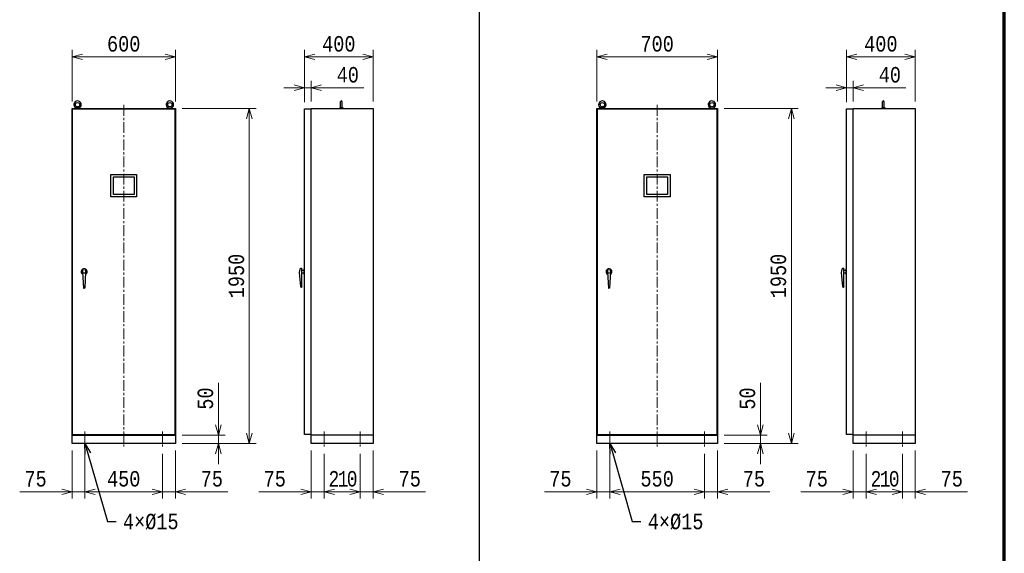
# Model space of a CAD drawing. Header units: millimetres. Extents: x 0 to 29120, y 0 to 20485.
# Tile 7 of 9: x 21598 to 27320, y 9762 to 12866. Entities that reach past the tile are written whole.
import ezdxf
from ezdxf import colors
from ezdxf.entities.mleader import LeaderData, LeaderLine
from ezdxf.math import Vec2, Vec3

# ---------------------------------------------------------------- set-up
doc = ezdxf.new("R2010")
doc.units = ezdxf.units.MM
doc.header["$LTSCALE"] = 50
doc.linetypes.add('CENTER', pattern=[2, 1.25, -0.25, 0.25, -0.25])
doc.layers.get('Defpoints').update_dxf_attribs({"color": 8})
for name, color, linetype, lineweight in [('CENTER', 4, 'CENTER', 13), ('NOTE', 3, 'Continuous', 13), ('SIZE', 3, 'Continuous', 13)]:
    doc.layers.add(name, color=color, linetype=linetype, lineweight=lineweight)
doc.layers.add('DETAIL', color=7, linetype='Continuous')
doc.styles.get("Standard").update_dxf_attribs({"font": 'monotxt.shx', "width": 0.83, "bigfont": 'extfont.shx'})
doc.dimstyles.get("Standard").update_dxf_attribs({"dimtxt": 90, "dimasz": 60, "dimexe": 40, "dimexo": 40, "dimgap": 30, "dimtad": 1, "dimdec": 1, "dimdsep": 46, "dimtxsty": 'Standard', "dimblk": 'OPEN30', "dimcen": 0, "dimdle": 4.496, "dimclrd": 256, "dimclre": 256, "dimclrt": 256, "dimazin": 2, "dimtfac": 1, "dimtdec": 1, "dimtmove": 0, "dimatfit": 1, "dimldrblk": 'OPEN30', "dimfxl": 1, "dimlwd": -1, "dimlwe": -1, "dimarcsym": 0})

# ---------------------------------------------------------------- blocks, each defined once
blk = doc.blocks.new('_Open30')
at = {"color": 0, "linetype": 'ByBlock', "lineweight": -2}
for p, q in [((-1, 0.268), (0, 0)), ((0, 0), (-1, -0.268)), ((0, 0), (-1, 0))]:
    blk.add_line(p, q, dxfattribs=at)
blk = doc.blocks.new('*D86')
at = {"layer": 'Defpoints', "color": 0}
for p in [(22502.5, 12650), (21902.5, 12350), (22502.5, 12350)]:
    blk.add_point(p, dxfattribs=at)
at = {"layer": 'SIZE'}
for p, q in [((21902.5, 12390), (21902.5, 12690)), ((21962.5, 12650), (22442.5, 12650)), ((22502.5, 12390), (22502.5, 12690))]:
    blk.add_line(p, q, dxfattribs=at)
at = {"layer": 'SIZE', "xscale": 60, "yscale": 60, "zscale": 60, "rotation": 180}
blk.add_blockref('_Open30', (21902.5, 12650), dxfattribs=at)
at = {"layer": 'SIZE', "xscale": 60, "yscale": 60, "zscale": 60}
blk.add_blockref('_Open30', (22502.5, 12650), dxfattribs=at)
at = {"layer": 'SIZE', "insert": (22202.5, 12725), "char_height": 90, "attachment_point": 5}
blk.add_mtext('600', dxfattribs=at)
blk = doc.blocks.new('*D87')
at = {"layer": 'Defpoints', "color": 0}
for p in [(23652.5, 12650), (23252.5, 12347), (23652.5, 12350)]:
    blk.add_point(p, dxfattribs=at)
at = {"layer": 'SIZE'}
for p, q in [((23252.5, 12387), (23252.5, 12690)), ((23312.5, 12650), (23592.5, 12650)), ((23652.5, 12390), (23652.5, 12690))]:
    blk.add_line(p, q, dxfattribs=at)
at = {"layer": 'SIZE', "xscale": 60, "yscale": 60, "zscale": 60, "rotation": 180}
blk.add_blockref('_Open30', (23252.5, 12650), dxfattribs=at)
at = {"layer": 'SIZE', "xscale": 60, "yscale": 60, "zscale": 60}
blk.add_blockref('_Open30', (23652.5, 12650), dxfattribs=at)
at = {"layer": 'SIZE', "insert": (23452.5, 12725), "char_height": 90, "attachment_point": 5}
blk.add_mtext('400', dxfattribs=at)
blk = doc.blocks.new('*D88')
at = {"layer": 'Defpoints', "color": 0}
for p in [(22502.5, 12350), (22932.5, 12350), (22502.5, 10400)]:
    blk.add_point(p, dxfattribs=at)
at = {"layer": 'SIZE'}
for p, q in [((22542.5, 12350), (22972.5, 12350)), ((22932.5, 10460), (22932.5, 12290)), ((22542.5, 10400), (22972.5, 10400))]:
    blk.add_line(p, q, dxfattribs=at)
at = {"layer": 'SIZE', "xscale": 60, "yscale": 60, "zscale": 60}
for p, rotation in [((22932.5, 12350), 90), ((22932.5, 10400), 270)]:
    blk.add_blockref('_Open30', p, dxfattribs=dict(at, rotation=rotation))
at = {"layer": 'SIZE', "insert": (22857.5, 11375), "char_height": 90, "attachment_point": 5, "rotation": 90}
blk.add_mtext('1950', dxfattribs=at)
blk = doc.blocks.new('*D89')
at = {"layer": 'Defpoints', "color": 0}
for p in [(21902.5, 10400), (21977.5, 10380), (21902.5, 10120)]:
    blk.add_point(p, dxfattribs=at)
at = {"layer": 'SIZE'}
for p, q in [((21902.5, 10360), (21902.5, 10080)), ((21977.5, 10340), (21977.5, 10080)), ((21842.5, 10120), (21598, 10120)), ((21977.5, 10120), (21902.5, 10120)), ((22037.5, 10120), (22097.5, 10120))]:
    blk.add_line(p, q, dxfattribs=at)
at = {"layer": 'SIZE', "xscale": 60, "yscale": 60, "zscale": 60}
blk.add_blockref('_Open30', (21902.5, 10120), dxfattribs=at)
at = {"layer": 'SIZE', "xscale": 60, "yscale": 60, "zscale": 60, "rotation": 180}
blk.add_blockref('_Open30', (21977.5, 10120), dxfattribs=at)
at = {"layer": 'SIZE', "insert": (21690.3, 10195), "char_height": 90, "attachment_point": 5}
blk.add_mtext('75', dxfattribs=at)
blk = doc.blocks.new('*D90')
at = {"layer": 'Defpoints', "color": 0}
for p in [(21977.5, 10380), (22427.5, 10380), (22427.5, 10120)]:
    blk.add_point(p, dxfattribs=at)
at = {"layer": 'SIZE'}
for p, q in [((21977.5, 10340), (21977.5, 10080)), ((22427.5, 10340), (22427.5, 10080)), ((22037.5, 10120), (22367.5, 10120))]:
    blk.add_line(p, q, dxfattribs=at)
at = {"layer": 'SIZE', "xscale": 60, "yscale": 60, "zscale": 60, "rotation": 180}
blk.add_blockref('_Open30', (21977.5, 10120), dxfattribs=at)
at = {"layer": 'SIZE', "xscale": 60, "yscale": 60, "zscale": 60}
blk.add_blockref('_Open30', (22427.5, 10120), dxfattribs=at)
at = {"layer": 'SIZE', "insert": (22202.5, 10195), "char_height": 90, "attachment_point": 5}
blk.add_mtext('450', dxfattribs=at)
blk = doc.blocks.new('*D4')
at = {"layer": 'Defpoints', "color": 0}
for p in [(22427.5, 10380), (22502.5, 10400), (22502.5, 10120)]:
    blk.add_point(p, dxfattribs=at)
at = {"layer": 'SIZE'}
for p, q in [((22502.5, 10360), (22502.5, 10080)), ((22427.5, 10340), (22427.5, 10080)), ((22367.5, 10120), (22307.5, 10120)), ((22427.5, 10120), (22502.5, 10120)), ((22562.5, 10120), (22807, 10120))]:
    blk.add_line(p, q, dxfattribs=at)
at = {"layer": 'SIZE', "xscale": 60, "yscale": 60, "zscale": 60}
blk.add_blockref('_Open30', (22427.5, 10120), dxfattribs=at)
at = {"layer": 'SIZE', "xscale": 60, "yscale": 60, "zscale": 60, "rotation": 180}
blk.add_blockref('_Open30', (22502.5, 10120), dxfattribs=at)
at = {"layer": 'SIZE', "insert": (22714.8, 10195), "char_height": 90, "attachment_point": 5}
blk.add_mtext('75', dxfattribs=at)
blk = doc.blocks.new('*D91')
at = {"layer": 'Defpoints', "color": 0}
for p in [(23292.5, 10400), (23367.5, 10380), (23292.5, 10120)]:
    blk.add_point(p, dxfattribs=at)
at = {"layer": 'SIZE'}
for p, q in [((23292.5, 10360), (23292.5, 10080)), ((23367.5, 10340), (23367.5, 10080)), ((23232.5, 10120), (22988, 10120)), ((23367.5, 10120), (23292.5, 10120)), ((23427.5, 10120), (23487.5, 10120))]:
    blk.add_line(p, q, dxfattribs=at)
at = {"layer": 'SIZE', "xscale": 60, "yscale": 60, "zscale": 60}
blk.add_blockref('_Open30', (23292.5, 10120), dxfattribs=at)
at = {"layer": 'SIZE', "xscale": 60, "yscale": 60, "zscale": 60, "rotation": 180}
blk.add_blockref('_Open30', (23367.5, 10120), dxfattribs=at)
at = {"layer": 'SIZE', "insert": (23080.3, 10195), "char_height": 90, "attachment_point": 5}
blk.add_mtext('75', dxfattribs=at)
blk = doc.blocks.new('*D92')
at = {"layer": 'Defpoints', "color": 0}
for p in [(23367.5, 10380), (23577.5, 10380), (23577.5, 10120)]:
    blk.add_point(p, dxfattribs=at)
at = {"layer": 'SIZE'}
for p, q in [((23367.5, 10340), (23367.5, 10080)), ((23577.5, 10340), (23577.5, 10080)), ((23367.5, 10120), (23577.5, 10120)), ((23427.5, 10120), (23487.5, 10120)), ((23517.5, 10120), (23457.5, 10120))]:
    blk.add_line(p, q, dxfattribs=at)
at = {"layer": 'SIZE', "xscale": 60, "yscale": 60, "zscale": 60, "rotation": 180}
blk.add_blockref('_Open30', (23367.5, 10120), dxfattribs=at)
at = {"layer": 'SIZE', "xscale": 60, "yscale": 60, "zscale": 60}
blk.add_blockref('_Open30', (23577.5, 10120), dxfattribs=at)
at = {"layer": 'SIZE', "insert": (23472.5, 10195), "char_height": 90, "attachment_point": 5}
blk.add_mtext('{\\W0.8;\\T0.8;210}', dxfattribs=at)
blk = doc.blocks.new('*D93')
at = {"layer": 'Defpoints', "color": 0}
for p in [(23577.5, 10380), (23652.5, 10400), (23652.5, 10120)]:
    blk.add_point(p, dxfattribs=at)
at = {"layer": 'SIZE'}
for p, q in [((23652.5, 10360), (23652.5, 10080)), ((23577.5, 10340), (23577.5, 10080)), ((23517.5, 10120), (23457.5, 10120)), ((23577.5, 10120), (23652.5, 10120)), ((23712.5, 10120), (23957, 10120))]:
    blk.add_line(p, q, dxfattribs=at)
at = {"layer": 'SIZE', "xscale": 60, "yscale": 60, "zscale": 60}
blk.add_blockref('_Open30', (23577.5, 10120), dxfattribs=at)
at = {"layer": 'SIZE', "xscale": 60, "yscale": 60, "zscale": 60, "rotation": 180}
blk.add_blockref('_Open30', (23652.5, 10120), dxfattribs=at)
at = {"layer": 'SIZE', "insert": (23864.8, 10195), "char_height": 90, "attachment_point": 5}
blk.add_mtext('75', dxfattribs=at)
blk = doc.blocks.new('*D5')
at = {"layer": 'Defpoints', "color": 0}
for p in [(23292.5, 12470), (23252.5, 12347), (23292.5, 12350)]:
    blk.add_point(p, dxfattribs=at)
at = {"layer": 'SIZE'}
for p, q in [((23252.5, 12387), (23252.5, 12510)), ((23292.5, 12390), (23292.5, 12510)), ((23192.5, 12470), (23132.5, 12470)), ((23252.5, 12470), (23292.5, 12470)), ((23352.5, 12470), (23597, 12470))]:
    blk.add_line(p, q, dxfattribs=at)
at = {"layer": 'SIZE', "xscale": 60, "yscale": 60, "zscale": 60}
blk.add_blockref('_Open30', (23252.5, 12470), dxfattribs=at)
at = {"layer": 'SIZE', "xscale": 60, "yscale": 60, "zscale": 60, "rotation": 180}
blk.add_blockref('_Open30', (23292.5, 12470), dxfattribs=at)
at = {"layer": 'SIZE', "insert": (23504.8, 12545), "char_height": 90, "attachment_point": 5}
blk.add_mtext('40', dxfattribs=at)
blk = doc.blocks.new('*D94')
at = {"layer": 'Defpoints', "color": 0}
for p in [(25652.5, 12650), (24952.5, 12350), (25652.5, 12350)]:
    blk.add_point(p, dxfattribs=at)
at = {"layer": 'SIZE'}
for p, q in [((24952.5, 12390), (24952.5, 12690)), ((25012.5, 12650), (25592.5, 12650)), ((25652.5, 12390), (25652.5, 12690))]:
    blk.add_line(p, q, dxfattribs=at)
at = {"layer": 'SIZE', "xscale": 60, "yscale": 60, "zscale": 60, "rotation": 180}
blk.add_blockref('_Open30', (24952.5, 12650), dxfattribs=at)
at = {"layer": 'SIZE', "xscale": 60, "yscale": 60, "zscale": 60}
blk.add_blockref('_Open30', (25652.5, 12650), dxfattribs=at)
at = {"layer": 'SIZE', "insert": (25302.5, 12725), "char_height": 90, "attachment_point": 5}
blk.add_mtext('700', dxfattribs=at)
blk = doc.blocks.new('*D95')
at = {"layer": 'Defpoints', "color": 0}
for p in [(26802.5, 12650), (26402.5, 12347), (26802.5, 12350)]:
    blk.add_point(p, dxfattribs=at)
at = {"layer": 'SIZE'}
for p, q in [((26402.5, 12387), (26402.5, 12690)), ((26462.5, 12650), (26742.5, 12650)), ((26802.5, 12390), (26802.5, 12690))]:
    blk.add_line(p, q, dxfattribs=at)
at = {"layer": 'SIZE', "xscale": 60, "yscale": 60, "zscale": 60, "rotation": 180}
blk.add_blockref('_Open30', (26402.5, 12650), dxfattribs=at)
at = {"layer": 'SIZE', "xscale": 60, "yscale": 60, "zscale": 60}
blk.add_blockref('_Open30', (26802.5, 12650), dxfattribs=at)
at = {"layer": 'SIZE', "insert": (26602.5, 12725), "char_height": 90, "attachment_point": 5}
blk.add_mtext('400', dxfattribs=at)
blk = doc.blocks.new('*D96')
at = {"layer": 'Defpoints', "color": 0}
for p in [(25652.5, 12350), (26082.5, 12350), (25652.5, 10400)]:
    blk.add_point(p, dxfattribs=at)
at = {"layer": 'SIZE'}
for p, q in [((25692.5, 12350), (26122.5, 12350)), ((26082.5, 10460), (26082.5, 12290)), ((25692.5, 10400), (26122.5, 10400))]:
    blk.add_line(p, q, dxfattribs=at)
at = {"layer": 'SIZE', "xscale": 60, "yscale": 60, "zscale": 60}
for p, rotation in [((26082.5, 12350), 90), ((26082.5, 10400), 270)]:
    blk.add_blockref('_Open30', p, dxfattribs=dict(at, rotation=rotation))
at = {"layer": 'SIZE', "insert": (26007.5, 11375), "char_height": 90, "attachment_point": 5, "rotation": 90}
blk.add_mtext('1950', dxfattribs=at)
blk = doc.blocks.new('*D97')
at = {"layer": 'Defpoints', "color": 0}
for p in [(24952.5, 10400), (25027.5, 10380), (24952.5, 10120)]:
    blk.add_point(p, dxfattribs=at)
at = {"layer": 'SIZE'}
for p, q in [((24952.5, 10360), (24952.5, 10080)), ((25027.5, 10340), (25027.5, 10080)), ((24892.5, 10120), (24648, 10120)), ((25027.5, 10120), (24952.5, 10120)), ((25087.5, 10120), (25147.5, 10120))]:
    blk.add_line(p, q, dxfattribs=at)
at = {"layer": 'SIZE', "xscale": 60, "yscale": 60, "zscale": 60}
blk.add_blockref('_Open30', (24952.5, 10120), dxfattribs=at)
at = {"layer": 'SIZE', "xscale": 60, "yscale": 60, "zscale": 60, "rotation": 180}
blk.add_blockref('_Open30', (25027.5, 10120), dxfattribs=at)
at = {"layer": 'SIZE', "insert": (24740.3, 10195), "char_height": 90, "attachment_point": 5}
blk.add_mtext('75', dxfattribs=at)
blk = doc.blocks.new('*D98')
at = {"layer": 'Defpoints', "color": 0}
for p in [(25027.5, 10380), (25577.5, 10380), (25577.5, 10120)]:
    blk.add_point(p, dxfattribs=at)
at = {"layer": 'SIZE'}
for p, q in [((25027.5, 10340), (25027.5, 10080)), ((25577.5, 10340), (25577.5, 10080)), ((25087.5, 10120), (25517.5, 10120))]:
    blk.add_line(p, q, dxfattribs=at)
at = {"layer": 'SIZE', "xscale": 60, "yscale": 60, "zscale": 60, "rotation": 180}
blk.add_blockref('_Open30', (25027.5, 10120), dxfattribs=at)
at = {"layer": 'SIZE', "xscale": 60, "yscale": 60, "zscale": 60}
blk.add_blockref('_Open30', (25577.5, 10120), dxfattribs=at)
at = {"layer": 'SIZE', "insert": (25302.5, 10195), "char_height": 90, "attachment_point": 5}
blk.add_mtext('550', dxfattribs=at)
blk = doc.blocks.new('*D6')
at = {"layer": 'Defpoints', "color": 0}
for p in [(25577.5, 10380), (25652.5, 10400), (25652.5, 10120)]:
    blk.add_point(p, dxfattribs=at)
at = {"layer": 'SIZE'}
for p, q in [((25652.5, 10360), (25652.5, 10080)), ((25577.5, 10340), (25577.5, 10080)), ((25517.5, 10120), (25457.5, 10120)), ((25577.5, 10120), (25652.5, 10120)), ((25712.5, 10120), (25957, 10120))]:
    blk.add_line(p, q, dxfattribs=at)
at = {"layer": 'SIZE', "xscale": 60, "yscale": 60, "zscale": 60}
blk.add_blockref('_Open30', (25577.5, 10120), dxfattribs=at)
at = {"layer": 'SIZE', "xscale": 60, "yscale": 60, "zscale": 60, "rotation": 180}
blk.add_blockref('_Open30', (25652.5, 10120), dxfattribs=at)
at = {"layer": 'SIZE', "insert": (25864.8, 10195), "char_height": 90, "attachment_point": 5}
blk.add_mtext('75', dxfattribs=at)
blk = doc.blocks.new('*D99')
at = {"layer": 'Defpoints', "color": 0}
for p in [(26442.5, 10400), (26517.5, 10380), (26442.5, 10120)]:
    blk.add_point(p, dxfattribs=at)
at = {"layer": 'SIZE'}
for p, q in [((26442.5, 10360), (26442.5, 10080)), ((26517.5, 10340), (26517.5, 10080)), ((26382.5, 10120), (26138, 10120)), ((26517.5, 10120), (26442.5, 10120)), ((26577.5, 10120), (26637.5, 10120))]:
    blk.add_line(p, q, dxfattribs=at)
at = {"layer": 'SIZE', "xscale": 60, "yscale": 60, "zscale": 60}
blk.add_blockref('_Open30', (26442.5, 10120), dxfattribs=at)
at = {"layer": 'SIZE', "xscale": 60, "yscale": 60, "zscale": 60, "rotation": 180}
blk.add_blockref('_Open30', (26517.5, 10120), dxfattribs=at)
at = {"layer": 'SIZE', "insert": (26230.3, 10195), "char_height": 90, "attachment_point": 5}
blk.add_mtext('75', dxfattribs=at)
blk = doc.blocks.new('*D100')
at = {"layer": 'Defpoints', "color": 0}
for p in [(26517.5, 10380), (26727.5, 10380), (26727.5, 10120)]:
    blk.add_point(p, dxfattribs=at)
at = {"layer": 'SIZE'}
for p, q in [((26517.5, 10340), (26517.5, 10080)), ((26727.5, 10340), (26727.5, 10080)), ((26517.5, 10120), (26727.5, 10120)), ((26577.5, 10120), (26637.5, 10120)), ((26667.5, 10120), (26607.5, 10120))]:
    blk.add_line(p, q, dxfattribs=at)
at = {"layer": 'SIZE', "xscale": 60, "yscale": 60, "zscale": 60, "rotation": 180}
blk.add_blockref('_Open30', (26517.5, 10120), dxfattribs=at)
at = {"layer": 'SIZE', "xscale": 60, "yscale": 60, "zscale": 60}
blk.add_blockref('_Open30', (26727.5, 10120), dxfattribs=at)
at = {"layer": 'SIZE', "insert": (26622.5, 10195), "char_height": 90, "attachment_point": 5}
blk.add_mtext('{\\W0.8;\\T0.8;210}', dxfattribs=at)
blk = doc.blocks.new('*D101')
at = {"layer": 'Defpoints', "color": 0}
for p in [(26727.5, 10380), (26802.5, 10400), (26802.5, 10120)]:
    blk.add_point(p, dxfattribs=at)
at = {"layer": 'SIZE'}
for p, q in [((26802.5, 10360), (26802.5, 10080)), ((26727.5, 10340), (26727.5, 10080)), ((26667.5, 10120), (26607.5, 10120)), ((26727.5, 10120), (26802.5, 10120)), ((26862.5, 10120), (27107, 10120))]:
    blk.add_line(p, q, dxfattribs=at)
at = {"layer": 'SIZE', "xscale": 60, "yscale": 60, "zscale": 60}
blk.add_blockref('_Open30', (26727.5, 10120), dxfattribs=at)
at = {"layer": 'SIZE', "xscale": 60, "yscale": 60, "zscale": 60, "rotation": 180}
blk.add_blockref('_Open30', (26802.5, 10120), dxfattribs=at)
at = {"layer": 'SIZE', "insert": (27014.8, 10195), "char_height": 90, "attachment_point": 5}
blk.add_mtext('75', dxfattribs=at)
blk = doc.blocks.new('*D7')
at = {"layer": 'Defpoints', "color": 0}
for p in [(26442.5, 12470), (26402.5, 12347), (26442.5, 12350)]:
    blk.add_point(p, dxfattribs=at)
at = {"layer": 'SIZE'}
for p, q in [((26402.5, 12387), (26402.5, 12510)), ((26442.5, 12390), (26442.5, 12510)), ((26342.5, 12470), (26282.5, 12470)), ((26402.5, 12470), (26442.5, 12470)), ((26502.5, 12470), (26747, 12470))]:
    blk.add_line(p, q, dxfattribs=at)
at = {"layer": 'SIZE', "xscale": 60, "yscale": 60, "zscale": 60}
blk.add_blockref('_Open30', (26402.5, 12470), dxfattribs=at)
at = {"layer": 'SIZE', "xscale": 60, "yscale": 60, "zscale": 60, "rotation": 180}
blk.add_blockref('_Open30', (26442.5, 12470), dxfattribs=at)
at = {"layer": 'SIZE', "insert": (26654.8, 12545), "char_height": 90, "attachment_point": 5}
blk.add_mtext('40', dxfattribs=at)
blk = doc.blocks.new('*D143')
at = {"layer": 'Defpoints', "color": 0}
for p in [(22502.5, 10450), (22752.5, 10450), (22502.5, 10400)]:
    blk.add_point(p, dxfattribs=at)
at = {"layer": 'SIZE'}
for p, q in [((22752.5, 10510), (22752.5, 10754.5)), ((22542.5, 10450), (22792.5, 10450)), ((22752.5, 10400), (22752.5, 10450)), ((22542.5, 10400), (22792.5, 10400)), ((22752.5, 10340), (22752.5, 10280))]:
    blk.add_line(p, q, dxfattribs=at)
at = {"layer": 'SIZE', "xscale": 60, "yscale": 60, "zscale": 60}
for p, rotation in [((22752.5, 10450), 270), ((22752.5, 10400), 90)]:
    blk.add_blockref('_Open30', p, dxfattribs=dict(at, rotation=rotation))
at = {"layer": 'SIZE', "insert": (22677.5, 10662.2), "char_height": 90, "attachment_point": 5, "rotation": 90}
blk.add_mtext('50', dxfattribs=at)
blk = doc.blocks.new('*D144')
at = {"layer": 'Defpoints', "color": 0}
for p in [(25652.5, 10450), (25902.5, 10450), (25652.5, 10400)]:
    blk.add_point(p, dxfattribs=at)
at = {"layer": 'SIZE'}
for p, q in [((25902.5, 10510), (25902.5, 10754.5)), ((25692.5, 10450), (25942.5, 10450)), ((25902.5, 10400), (25902.5, 10450)), ((25692.5, 10400), (25942.5, 10400)), ((25902.5, 10340), (25902.5, 10280))]:
    blk.add_line(p, q, dxfattribs=at)
at = {"layer": 'SIZE', "xscale": 60, "yscale": 60, "zscale": 60}
for p, rotation in [((25902.5, 10450), 270), ((25902.5, 10400), 90)]:
    blk.add_blockref('_Open30', p, dxfattribs=dict(at, rotation=rotation))
at = {"layer": 'SIZE', "insert": (25827.5, 10662.2), "char_height": 90, "attachment_point": 5, "rotation": 90}
blk.add_mtext('50', dxfattribs=at)
blk = doc.blocks.new('A$C5EB03D13')
at = {"layer": 'DETAIL'}
for points in [[(-75, -65), (-75, 65), (75, 65), (75, -65)], [(-60.25, -51.5), (-60.25, 51.5), (60.25, 51.5), (60.25, -51.5)]]:
    blk.add_lwpolyline(points, close=True, dxfattribs=at)

msp = doc.modelspace()

# ---------------------------------------------------------------- linework, layer by layer
at = {"layer": 'CENTER', "linetype": 'CENTER'}
for p, q in [((22202.51, 12369.99), (22202.51, 10379.99)), ((25302.51, 12369.99), (25302.51, 10379.99)), ((21977.51, 10469.99), (21977.51, 10379.99)), ((22427.51, 10469.99), (22427.51, 10379.99)), ((23367.51, 10469.99), (23367.51, 10379.99)), ((23577.51, 10469.99), (23577.51, 10379.99)), ((25027.51, 10469.99), (25027.51, 10379.99)), ((25577.51, 10469.99), (25577.51, 10379.99)), ((26517.51, 10469.99), (26517.51, 10379.99)), ((26727.51, 10469.99), (26727.51, 10379.99))]:
    msp.add_line(p, q, dxfattribs=at)
at = {"layer": 'DETAIL'}
for p, q in [((23462.79, 12356.47), (23462.79, 12389.59)), ((23471.43, 12356.47), (23471.43, 12389.59)), ((26612.79, 12356.47), (26612.79, 12389.59)), ((26621.43, 12356.47), (26621.43, 12389.59)), ((21905.51, 10452.99), (21905.51, 12346.99)), ((21905.51, 12346.99), (22499.51, 12346.99)), ((21923.19, 12349.99), (21923.19, 12355.03)), ((21925.35, 12357.19), (21944.07, 12357.19)), ((21946.23, 12349.99), (21946.23, 12355.03)), ((22459.92, 12349.99), (22459.92, 12355.03)), ((22480.8, 12357.19), (22462.08, 12357.19)), ((22482.96, 12349.99), (22482.96, 12355.03)), ((22499.51, 12346.99), (22499.51, 10452.99)), ((23460.63, 12356.47), (23456.74, 12349.99)), ((23462.79, 12356.47), (23460.63, 12356.47)), ((23473.59, 12356.47), (23471.43, 12356.47)), ((23473.59, 12356.47), (23477.47, 12349.99)), ((24955.51, 10452.99), (24955.51, 12346.99)), ((24955.51, 12346.99), (25649.51, 12346.99)), ((24973.19, 12349.99), (24973.19, 12355.03)), ((24975.35, 12357.19), (24994.07, 12357.19)), ((24996.23, 12349.99), (24996.23, 12355.03)), ((25609.92, 12349.99), (25609.92, 12355.03)), ((25630.8, 12357.19), (25612.08, 12357.19)), ((25632.96, 12349.99), (25632.96, 12355.03)), ((25649.51, 12346.99), (25649.51, 10452.99)), ((26610.63, 12356.47), (26606.74, 12349.99)), ((26612.79, 12356.47), (26610.63, 12356.47)), ((26623.59, 12356.47), (26621.43, 12356.47)), ((26623.59, 12356.47), (26627.47, 12349.99)), ((21963.87, 11399.99), (21968.91, 11417.99)), ((21963.87, 11399.99), (21968.91, 11305.03)), ((21968.91, 11417.99), (21972.49, 11418.85)), ((21972.49, 11418.85), (21976.11, 11417.99)), ((21976.11, 11417.99), (21981.15, 11399.99)), ((21981.15, 11399.99), (21976.11, 11305.03)), ((23226.16, 11414.76), (23222.56, 11394.6)), ((23222.56, 11394.6), (23230.48, 11314)), ((23234.8, 11420.52), (23234.8, 11315.44)), ((23234.8, 11408.28), (23249.2, 11408.28)), ((23234.8, 11393.88), (23249.2, 11393.88)), ((23249.2, 11417.64), (23252.08, 11417.64)), ((23249.2, 11417.64), (23249.2, 11384.52)), ((25013.87, 11399.99), (25018.91, 11417.99)), ((25013.87, 11399.99), (25018.91, 11305.03)), ((25018.91, 11417.99), (25022.49, 11418.85)), ((25022.49, 11418.85), (25026.11, 11417.99)), ((25026.11, 11417.99), (25031.15, 11399.99)), ((25031.15, 11399.99), (25026.11, 11305.03)), ((26376.16, 11414.76), (26372.56, 11394.6)), ((26372.56, 11394.6), (26380.48, 11314)), ((26384.8, 11420.52), (26384.8, 11315.44)), ((26384.8, 11408.28), (26399.2, 11408.28)), ((26384.8, 11393.88), (26399.2, 11393.88)), ((26399.2, 11417.64), (26402.08, 11417.64)), ((26399.2, 11417.64), (26399.2, 11384.52)), ((23249.2, 11384.52), (23252.08, 11384.52)), ((26399.2, 11384.52), (26402.08, 11384.52)), ((21968.91, 11305.03), (21972.51, 11303.59)), ((21976.11, 11305.03), (21972.51, 11303.59)), ((23236.24, 11312.56), (23237.68, 11312.56)), ((23237.68, 11309.68), (23236.24, 11309.68)), ((23237.68, 11312.56), (23237.68, 11309.68)), ((25018.91, 11305.03), (25022.51, 11303.59)), ((25026.11, 11305.03), (25022.51, 11303.59)), ((26386.24, 11312.56), (26387.68, 11312.56)), ((26387.68, 11309.68), (26386.24, 11309.68)), ((26387.68, 11312.56), (26387.68, 11309.68)), ((21902.51, 10449.99), (22502.51, 10449.99)), ((21905.51, 10452.99), (22499.51, 10452.99)), ((23652.51, 10449.99), (23292.51, 10449.99)), ((24952.51, 10449.99), (25652.51, 10449.99)), ((24955.51, 10452.99), (25649.51, 10452.99)), ((26802.51, 10449.99), (26442.51, 10449.99))]:
    msp.add_line(p, q, dxfattribs=at)
for points in [[(21902.51, 10399.99), (21902.51, 12349.99), (22502.51, 12349.99), (22502.51, 10399.99)], [(23252.51, 10452.99), (23252.51, 12346.99), (23289.51, 12346.99), (23289.51, 10452.99)], [(23292.51, 10399.99), (23292.51, 12349.99), (23652.51, 12349.99), (23652.51, 10399.99)], [(24952.51, 10399.99), (24952.51, 12349.99), (25652.51, 12349.99), (25652.51, 10399.99)], [(26402.51, 10452.99), (26402.51, 12346.99), (26439.51, 12346.99), (26439.51, 10452.99)], [(26442.51, 10399.99), (26442.51, 12349.99), (26802.51, 12349.99), (26802.51, 10399.99)]]:
    msp.add_lwpolyline(points, close=True, dxfattribs=at)
for centre in [(21933.99, 12371.59), (22470.72, 12371.59), (24983.99, 12371.59), (25620.72, 12371.59)]:
    msp.add_circle(centre, 12.6, dxfattribs=at)
for centre, radius, start, end in [((21933.99, 12371.59), 21.6, 304.518, 240), ((22470.72, 12371.59), 21.6, 304.518, 240), ((23467.11, 12388.87), 4.32, 0, 180), ((24983.99, 12371.59), 21.6, 304.518, 240), ((25620.72, 12371.59), 21.6, 304.518, 240), ((26617.11, 12388.87), 4.32, 0, 180), ((21925.35, 12355.03), 2.16, 90, 180), ((21944.07, 12355.03), 2.16, 0, 90), ((22462.08, 12355.03), 2.16, 90, 180), ((22480.8, 12355.03), 2.16, 0, 90), ((23467.11, 12356.47), 4.32, 180, 0), ((24975.35, 12355.03), 2.16, 90, 180), ((24994.07, 12355.03), 2.16, 0, 90), ((25612.08, 12355.03), 2.16, 90, 180), ((25630.8, 12355.03), 2.16, 0, 90), ((26617.11, 12356.47), 4.32, 180, 0), ((21972.51, 11399.99), 17.28, 103.373, 244.398), ((21972.17, 11417.14), 24.36, 252.386, 290.56699), ((21972.51, 11399.99), 17.28, 295.569, 76.86), ((23237.93, 11406.46), 14.4, 102.556, 144.824), ((25022.51, 11399.99), 17.28, 103.373, 244.398), ((25022.17, 11417.14), 24.36, 252.386, 290.56699), ((25022.51, 11399.99), 17.28, 295.569, 76.86), ((26387.93, 11406.46), 14.4, 102.556, 144.824), ((23235.48, 11314.66), 5.04, 187.546, 278.71503), ((23238.4, 11315.44), 3.6, 180, 233.13), ((26385.48, 11314.66), 5.04, 187.546, 278.71503), ((26388.4, 11315.44), 3.6, 180, 233.13)]:
    msp.add_arc(centre, radius, start, end, dxfattribs=at)
at = {"layer": 'NOTE', "lineweight": 25}
msp.add_line((24270, 1000), (24270, 19450), dxfattribs=at)
at = {"layer": 'NOTE', "color": 4, "lineweight": 70}
msp.add_line((27320, 1000), (27320, 19450), dxfattribs=at)

# ---------------------------------------------------------------- block references
for p in [(22202.51, 11899.99), (25302.51, 11899.99)]:
    msp.add_blockref('A$C5EB03D13', p)

# ---------------------------------------------------------------- dimensions: what is measured, and where the dimension line sits
at = {"layer": 'SIZE'}
for base, p1, p2, picture, middle in [((22502.51, 12649.99), (21902.51, 12349.99), (22502.51, 12349.99), '*D86', (22202.51, 12724.99)), ((23652.51, 12649.99), (23252.51, 12346.99), (23652.51, 12349.99), '*D87', (23452.51, 12724.99)), ((25652.51, 12649.99), (24952.51, 12349.99), (25652.51, 12349.99), '*D94', (25302.51, 12724.99)), ((26802.51, 12649.99), (26402.51, 12346.99), (26802.51, 12349.99), '*D95', (26602.51, 12724.99)), ((23292.51, 12469.99), (23252.51, 12346.99), (23292.51, 12349.99), '*D5', (23504.76, 12544.99)), ((26442.51, 12469.99), (26402.51, 12346.99), (26442.51, 12349.99), '*D7', (26654.76, 12544.99)), ((21902.51, 10119.99), (21977.51, 10379.99), (21902.51, 10399.99), '*D89', (21690.26, 10194.99)), ((22427.51, 10119.99), (21977.51, 10379.99), (22427.51, 10379.99), '*D90', (22202.51, 10194.99)), ((22502.51, 10119.99), (22427.51, 10379.99), (22502.51, 10399.99), '*D4', (22714.76, 10194.99)), ((24952.51, 10119.99), (25027.51, 10379.99), (24952.51, 10399.99), '*D97', (24740.26, 10194.99)), ((25577.51, 10119.99), (25027.51, 10379.99), (25577.51, 10379.99), '*D98', (25302.51, 10194.99)), ((25652.51, 10119.99), (25577.51, 10379.99), (25652.51, 10399.99), '*D6', (25864.76, 10194.99))]:
    dim = msp.add_linear_dim(base=base, p1=p1, p2=p2, dimstyle='Standard', dxfattribs=at)
    dim.commit()
    dim.dimension.update_dxf_attribs({"geometry": picture, "text_midpoint": middle})
for base, p1, p2, picture, middle in [((22932.51, 12349.99), (22502.51, 10399.99), (22502.51, 12349.99), '*D88', (22857.51, 11374.99)), ((26082.51, 12349.99), (25652.51, 10399.99), (25652.51, 12349.99), '*D96', (26007.51, 11374.99)), ((22752.51, 10449.99), (22502.51, 10399.99), (22502.51, 10449.99), '*D143', (22677.51, 10662.24)), ((25902.51, 10449.99), (25652.51, 10399.99), (25652.51, 10449.99), '*D144', (25827.51, 10662.24))]:
    dim = msp.add_linear_dim(base=base, p1=p1, p2=p2, angle=90, dimstyle='Standard', dxfattribs=at)
    dim.commit()
    dim.dimension.update_dxf_attribs({"geometry": picture, "text_midpoint": middle})
for base, p1, p2, picture, middle in [((23292.51, 10119.99), (23367.51, 10379.99), (23292.51, 10399.99), '*D91', (23080.26, 10194.99)), ((23652.51, 10119.99), (23577.51, 10379.99), (23652.51, 10399.99), '*D93', (23864.76, 10194.99)), ((26442.51, 10119.99), (26517.51, 10379.99), (26442.51, 10399.99), '*D99', (26230.26, 10194.99)), ((26802.51, 10119.99), (26727.51, 10379.99), (26802.51, 10399.99), '*D101', (27014.76, 10194.99))]:
    dim = msp.add_linear_dim(base=base, p1=p1, p2=p2, dimstyle='Standard', override={"dimblk1": 'Open30', "dimblk2": 'Open30', "dimsah": 1}, dxfattribs=at)
    dim.commit()
    dim.dimension.update_dxf_attribs({"geometry": picture, "text_midpoint": middle})
for base, p1, p2, picture, middle in [((23577.51, 10119.99), (23367.51, 10379.99), (23577.51, 10379.99), '*D92', (23472.51, 10194.99)), ((26727.51, 10119.99), (26517.51, 10379.99), (26727.51, 10379.99), '*D100', (26622.51, 10194.99))]:
    dim = msp.add_linear_dim(base=base, p1=p1, p2=p2, text='{\\W0.8;\\T0.8;<>}', dimstyle='Standard', override={"dimblk1": 'Open30', "dimblk2": 'Open30', "dimsah": 1, "dimtix": 1}, dxfattribs=at)
    dim.commit()
    dim.dimension.update_dxf_attribs({"geometry": picture, "text_midpoint": middle})

# ---------------------------------------------------------------- leaders
ml = msp.add_multileader_mtext('Standard', dxfattribs=at)
ml.set_content('4×%%C15', color=256)
ml.set_leader_properties()
ml.set_arrow_properties(name='OPEN30')
ml.build(insert=Vec2(0, 0))
ml.multileader.update_dxf_attribs({"dogleg_length": 50, "arrow_head_size": 60})
ctx = ml.context
ctx.base_point, ctx.char_height, ctx.arrow_head_size, ctx.landing_gap_size, ctx.plane_origin = Vec3(22158.23, 9947.2), 90, 60, 40, Vec3(21527.51, 13449.99)
notes = []
notes.append((ctx, [(0, (1, 1, 0), (22108.23, 9947.2), (1, 0), 50, [(0, [(21977.51, 10399.99)], 0, [])])]))
ctx.mtext.insert, ctx.mtext.flow_direction = Vec3(22198.23, 9992.2), 5
ml = msp.add_multileader_mtext('Standard', dxfattribs=at)
ml.set_content('4×%%C15', color=256)
ml.set_leader_properties()
ml.set_arrow_properties(name='OPEN30')
ml.build(insert=Vec2(0, 0))
ml.multileader.update_dxf_attribs({"dogleg_length": 50, "arrow_head_size": 60})
ctx = ml.context
ctx.base_point, ctx.char_height, ctx.arrow_head_size, ctx.landing_gap_size, ctx.plane_origin = Vec3(25208.23, 9947.2), 90, 60, 40, Vec3(24577.51, 13449.99)
notes.append((ctx, [(0, (1, 1, 0), (25158.23, 9947.2), (1, 0), 50, [(0, [(25027.51, 10399.99)], 0, [])])]))
ctx.mtext.insert, ctx.mtext.flow_direction = Vec3(25248.23, 9992.2), 5
for ctx, leaders in notes:
    for number, flags, end, landing, length, lines in leaders:
        leader = LeaderData()
        leader.index, (leader.has_last_leader_line, leader.has_dogleg_vector, leader.attachment_direction) = number, flags
        leader.last_leader_point, leader.dogleg_vector, leader.dogleg_length = Vec3(end), Vec3(landing), length
        for number, points, colour, breaks in lines:
            line = LeaderLine()
            line.index, line.vertices, line.color, line.breaks = number, Vec3.list(points), colors.encode_raw_color(colour), breaks
            leader.lines.append(line)
        ctx.leaders.append(leader)

doc.saveas('drawing.dxf')
